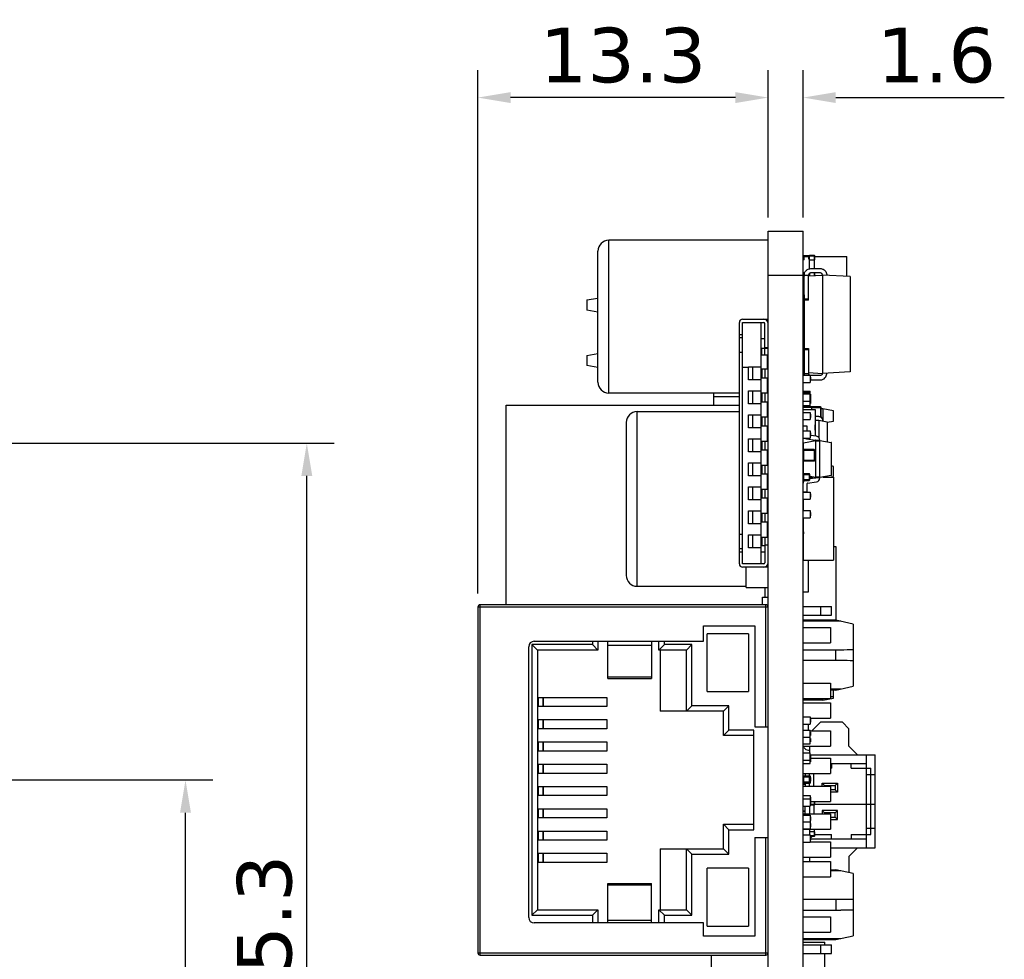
# Model space of a CAD drawing. Header units: millimetres. Extents: x 344 to 479, y 172 to 285.
# Tile 22 of 22: x 434 to 479, y 239 to 282. Entities that reach past the tile are written whole.
import ezdxf

# ---------------------------------------------------------------- set-up
doc = ezdxf.new("R2010")
doc.units = ezdxf.units.MM
doc.header["$LTSCALE"] = 30.734
doc.header["$PDMODE"] = 3
doc.header["$PDSIZE"] = 0.3125
doc.layers.get('0').update_dxf_attribs({"linetype": 'CONTINUOUS'})
doc.layers.get('Defpoints').update_dxf_attribs({"linetype": 'CONTINUOUS'})
doc.layers.add('dim', color=6, linetype='CONTINUOUS', lineweight=9)
doc.styles.add('Verdana', font='verdana.ttf', dxfattribs={"height": 2.5})
doc.dimstyles.new('aaaaaaaa 3.0', dxfattribs={"dimtxt": 2.5, "dimasz": 1.5, "dimexe": 1.25, "dimexo": 0.625, "dimtad": 1, "dimdec": 1, "dimzin": 9, "dimdsep": 46, "dimtxsty": 'Verdana', "dimcen": 0, "dimazin": 0, "dimtfac": 1, "dimtofl": 0, "dimtmove": 0, "dimatfit": 3, "dimfxl": 1, "dimlwd": 25, "dimlwe": 25, "dimarcsym": 0})

# ---------------------------------------------------------------- blocks, each defined once
blk = doc.blocks.new('*D37')
at = {"layer": 'Defpoints', "color": 0}
for p in [(454.875, 278.427), (468.175, 272.307), (454.875, 255.097)]:
    blk.add_point(p, dxfattribs=at)
at = {"layer": 'dim', "color": 0, "lineweight": 25}
for p, q in [((454.875, 255.722), (454.875, 279.677)), ((468.175, 272.932), (468.175, 279.677)), ((466.675, 278.427), (456.375, 278.427))]:
    blk.add_line(p, q, dxfattribs=at)
at = {"layer": 'dim', "color": 0}
for points in [[(456.375, 278.677), (456.375, 278.177), (454.875, 278.427)], [(466.675, 278.177), (466.675, 278.677), (468.175, 278.427)]]:
    blk.add_solid(points, dxfattribs=at)
at = {"layer": 'dim', "color": 0, "insert": (461.525, 280.354), "char_height": 2.5, "attachment_point": 5, "style": 'Verdana'}
blk.add_mtext('13.3', dxfattribs=at)
blk = doc.blocks.new('*D41')
at = {"layer": 'Defpoints', "color": 0}
for p in [(428.794, 247.177), (441.481, 247.177), (424.904, 217.288)]:
    blk.add_point(p, dxfattribs=at)
at = {"layer": 'dim', "color": 0, "lineweight": 25}
for p, q in [((429.419, 247.177), (442.731, 247.177)), ((441.481, 218.788), (441.481, 245.677)), ((425.529, 217.288), (442.731, 217.288))]:
    blk.add_line(p, q, dxfattribs=at)
at = {"layer": 'dim', "color": 0}
for points in [[(441.731, 245.677), (441.231, 245.677), (441.481, 247.177)], [(441.231, 218.788), (441.731, 218.788), (441.481, 217.288)]]:
    blk.add_solid(points, dxfattribs=at)
at = {"layer": 'dim', "color": 0, "insert": (439.555, 232.232), "char_height": 2.5, "attachment_point": 5, "rotation": 90, "style": 'Verdana'}
blk.add_mtext('29.9', dxfattribs=at)
blk = doc.blocks.new('*D42')
at = {"layer": 'Defpoints', "color": 0}
for p in [(420.125, 262.599), (447.038, 262.599), (424.904, 217.288)]:
    blk.add_point(p, dxfattribs=at)
at = {"layer": 'dim', "color": 0, "lineweight": 25}
for p, q in [((420.75, 262.599), (448.288, 262.599)), ((447.038, 218.788), (447.038, 261.099)), ((425.529, 217.288), (448.288, 217.288))]:
    blk.add_line(p, q, dxfattribs=at)
at = {"layer": 'dim', "color": 0}
for points in [[(447.288, 261.099), (446.788, 261.099), (447.038, 262.599)], [(446.788, 218.788), (447.288, 218.788), (447.038, 217.288)]]:
    blk.add_solid(points, dxfattribs=at)
at = {"layer": 'dim', "color": 0, "insert": (445.111, 239.943), "char_height": 2.5, "attachment_point": 5, "rotation": 90, "style": 'Verdana'}
blk.add_mtext('45.3', dxfattribs=at)
blk = doc.blocks.new('*D49')
at = {"layer": 'Defpoints', "color": 0}
for p in [(469.775, 278.427), (468.175, 272.307), (469.775, 272.307)]:
    blk.add_point(p, dxfattribs=at)
at = {"layer": 'dim', "color": 0, "lineweight": 25}
for p, q in [((468.175, 272.932), (468.175, 279.677)), ((469.775, 272.932), (469.775, 279.677)), ((466.675, 278.427), (465.175, 278.427)), ((471.275, 278.427), (478.995, 278.427))]:
    blk.add_line(p, q, dxfattribs=at)
at = {"layer": 'dim', "color": 0}
for points in [[(466.675, 278.177), (466.675, 278.677), (468.175, 278.427)], [(471.275, 278.677), (471.275, 278.177), (469.775, 278.427)]]:
    blk.add_solid(points, dxfattribs=at)
at = {"layer": 'dim', "color": 0, "insert": (475.885, 280.351), "char_height": 2.5, "attachment_point": 5, "style": 'Verdana'}
blk.add_mtext('1.6', dxfattribs=at)

msp = doc.modelspace()

# ---------------------------------------------------------------- linework, layer by layer
at = {"linetype": 'Continuous'}
for p, q in [((468.175, 217.288), (468.175, 272.307)), ((468.175, 272.307), (469.775, 272.307)), ((469.775, 217.288), (469.775, 272.307)), ((460.875, 264.892), (460.875, 271.892)), ((468.175, 271.892), (460.875, 271.892)), ((460.375, 265.392), (460.375, 271.392)), ((469.775, 271.195), (470.075, 271.195)), ((469.825, 270.995), (469.825, 271.145)), ((469.825, 271.145), (470.075, 271.145)), ((470.025, 271.145), (470.025, 271.045)), ((470.075, 270.589), (470.075, 271.195)), ((470.29, 271.195), (470.075, 271.195)), ((470.075, 271.175), (470.31, 271.175)), ((470.29, 271.195), (470.29, 270.995)), ((470.31, 270.995), (470.31, 271.175)), ((470.31, 271.145), (471.775, 271.145)), ((471.775, 270.239), (471.775, 271.145)), ((469.825, 270.995), (469.775, 270.995)), ((470.025, 271.045), (470.075, 271.045)), ((470.075, 270.995), (470.31, 270.995)), ((470.076, 270.875), (470.075, 270.875)), ((470.076, 270.835), (470.075, 270.835)), ((470.076, 270.794), (470.075, 270.794)), ((470.076, 270.784), (470.075, 270.784)), ((470.076, 270.732), (470.075, 270.732)), ((470.076, 270.718), (470.075, 270.718)), ((470.076, 270.7), (470.075, 270.7)), ((470.076, 270.689), (470.075, 270.689)), ((470.076, 270.794), (470.076, 270.875)), ((470.076, 270.7), (470.076, 270.784)), ((470.076, 270.608), (470.076, 270.689)), ((470.28, 270.995), (470.28, 270.595)), ((470.3, 270.595), (470.3, 270.995)), ((468.175, 270.297), (469.775, 270.297)), ((469.825, 270.395), (469.775, 270.395)), ((469.825, 270.395), (469.825, 270.245)), ((469.826, 269.203), (469.826, 270.297)), ((469.826, 270.297), (470.026, 270.297)), ((470.026, 269.153), (470.026, 270.297)), ((470.026, 270.264), (470.666, 270.297)), ((470.04, 270.345), (470.075, 270.345)), ((470.076, 270.648), (470.075, 270.648)), ((470.076, 270.608), (470.075, 270.608)), ((470.075, 270.597), (470.076, 270.597)), ((470.075, 270.379), (470.075, 270.266)), ((470.076, 270.59), (470.076, 270.597)), ((470.31, 270.395), (470.116, 270.395)), ((470.28, 270.396), (470.28, 270.395)), ((470.29, 270.395), (470.29, 270.277)), ((470.31, 270.279), (470.31, 270.395)), ((470.666, 270.297), (470.666, 265.797)), ((471.926, 270.231), (470.666, 270.297)), ((471.926, 270.231), (471.926, 265.863)), ((469.775, 270.195), (469.826, 270.195)), ((469.789, 270.08), (469.775, 270.08)), ((469.775, 270.054), (469.8, 270.054)), ((469.8, 270.024), (469.775, 270.024)), ((469.775, 269.917), (469.8, 269.917)), ((469.79, 270.125), (469.79, 270.081)), ((469.8, 270.195), (469.8, 269.16)), ((469.8, 269.673), (469.775, 269.673)), ((469.79, 269.536), (469.775, 269.536)), ((469.79, 269.506), (469.775, 269.506)), ((469.789, 269.48), (469.775, 269.48)), ((469.79, 269.625), (469.79, 269.16)), ((469.79, 269.625), (469.8, 269.625)), ((469.82, 269.395), (469.82, 269.16)), ((469.82, 269.395), (469.826, 269.395)), ((459.875, 269.159), (460.375, 269.247)), ((459.875, 269.159), (459.875, 268.695)), ((469.775, 269.28), (469.79, 269.28)), ((469.79, 269.247), (469.775, 269.247)), ((469.775, 269.16), (469.935, 269.16)), ((469.775, 269.02), (469.826, 269.02)), ((469.775, 269.02), (469.826, 269.02)), ((469.825, 268.82), (469.825, 268.97)), ((469.826, 269.203), (470.026, 269.203)), ((469.826, 269.153), (469.826, 266.941)), ((470.026, 269.153), (469.826, 269.153)), ((469.935, 269.16), (469.935, 269.153)), ((460.375, 268.607), (459.875, 268.695)), ((469.825, 268.82), (469.775, 268.82)), ((466.855, 257.074), (466.855, 268.123)), ((467.005, 268.273), (468.175, 268.273)), ((467.005, 257.074), (467.005, 268.123)), ((467.005, 268.123), (467.975, 268.123)), ((467.835, 268.123), (467.835, 257.074)), ((468.025, 266.974), (468.025, 268.074)), ((468.167, 268.123), (468.175, 268.123)), ((469.825, 268.22), (469.775, 268.22)), ((469.775, 268.02), (469.826, 268.02)), ((469.825, 268.22), (469.825, 268.07)), ((467.005, 267.569), (466.855, 267.569)), ((469.775, 267.93), (469.826, 267.93)), ((469.79, 267.901), (469.775, 267.901)), ((469.79, 267.871), (469.775, 267.871)), ((469.79, 267.607), (469.775, 267.607)), ((469.775, 267.597), (469.79, 267.597)), ((469.79, 267.93), (469.79, 267.055)), ((469.8, 267.93), (469.8, 267.052)), ((469.82, 267.93), (469.82, 267.695)), ((469.82, 267.695), (469.826, 267.695)), ((466.855, 267.433), (467.005, 267.433)), ((468.025, 267.374), (467.835, 267.374)), ((469.8, 267.215), (469.79, 267.215)), ((459.875, 266.619), (460.375, 266.707)), ((459.875, 266.619), (459.875, 266.155)), ((466.855, 266.774), (467.005, 266.774)), ((467.885, 266.649), (467.885, 266.949)), ((467.885, 266.949), (468.175, 266.949)), ((467.885, 266.649), (468.175, 266.649)), ((468.025, 266.974), (468.175, 266.974)), ((468.025, 266.649), (468.025, 266.949)), ((468.125, 266.974), (468.125, 266.949)), ((468.125, 266.649), (468.125, 265.999)), ((469.79, 266.707), (469.775, 266.707)), ((469.8, 267.055), (469.79, 267.055)), ((469.79, 267.035), (469.79, 266.555)), ((469.79, 267.035), (469.826, 267.035)), ((469.81, 266.535), (469.81, 267.055)), ((469.826, 267.055), (469.81, 267.055)), ((469.826, 266.941), (470.026, 266.941)), ((469.826, 266.891), (469.826, 265.797)), ((469.826, 266.891), (470.026, 266.891)), ((470.026, 266.941), (470.026, 265.797)), ((460.375, 266.067), (459.875, 266.155)), ((468.125, 266.199), (468.175, 266.199)), ((469.826, 266.555), (469.79, 266.555)), ((469.81, 266.535), (469.826, 266.535)), ((467.005, 266.074), (467.27, 266.074)), ((467.27, 265.499), (467.27, 266.099)), ((467.27, 266.099), (467.835, 266.099)), ((467.471, 265.499), (467.471, 266.099)), ((467.885, 265.999), (467.885, 265.599)), ((467.885, 265.999), (468.175, 265.999)), ((468.025, 265.999), (468.025, 265.599)), ((469.826, 266.067), (469.775, 266.067)), ((469.775, 265.71), (470.1, 265.71)), ((469.826, 265.797), (470.026, 265.797)), ((470.026, 265.831), (470.666, 265.797)), ((470.085, 265.71), (470.078, 265.713)), ((470.1, 265.71), (470.1, 265.38)), ((471.926, 265.863), (470.666, 265.797)), ((467.835, 265.499), (467.27, 265.499)), ((467.885, 265.599), (468.175, 265.599)), ((468.125, 265.599), (468.125, 264.899)), ((469.775, 265.38), (470.1, 265.38)), ((470.1, 265.629), (470.11, 265.629)), ((470.1, 265.55), (470.11, 265.55)), ((470.1, 265.471), (470.11, 265.471)), ((470.11, 265.629), (470.11, 265.471)), ((466.855, 264.892), (460.875, 264.892)), ((465.675, 264.892), (465.675, 264.347)), ((467.27, 264.399), (467.27, 264.999)), ((467.27, 264.999), (467.835, 264.999)), ((467.471, 264.399), (467.471, 264.999)), ((467.885, 264.899), (467.885, 264.499)), ((467.885, 264.899), (468.175, 264.899)), ((468.025, 264.899), (468.025, 264.499)), ((468.125, 264.999), (468.175, 264.999)), ((469.775, 264.987), (470.1, 264.987)), ((469.775, 264.891), (470.08, 264.891)), ((469.775, 264.86), (470.1, 264.86)), ((469.8, 264.962), (469.8, 264.951)), ((469.8, 264.962), (470.075, 264.962)), ((469.805, 264.86), (469.805, 264.952)), ((470.049, 264.952), (469.805, 264.952)), ((469.805, 264.921), (470.08, 264.921)), ((470.049, 264.952), (470.049, 264.86)), ((470.075, 264.938), (470.075, 264.962)), ((470.1, 264.937), (470.075, 264.937)), ((470.08, 264.86), (470.08, 264.921)), ((470.08, 264.887), (470.1, 264.887)), ((470.1, 264.307), (470.1, 264.987)), ((470.1, 264.851), (470.11, 264.851)), ((470.1, 264.801), (470.11, 264.801)), ((470.11, 264.851), (470.11, 264.621)), ((466.855, 264.717), (465.675, 264.717)), ((467.835, 264.399), (467.27, 264.399)), ((467.885, 264.499), (468.175, 264.499)), ((468.125, 264.499), (468.125, 263.799)), ((469.775, 264.53), (470.1, 264.53)), ((470.1, 264.779), (470.11, 264.779)), ((470.1, 264.7), (470.11, 264.7)), ((470.1, 264.621), (470.11, 264.621)), ((470.1, 264.62), (470.11, 264.62)), ((470.1, 264.581), (470.11, 264.581)), ((470.1, 264.502), (470.11, 264.502)), ((470.1, 264.424), (470.11, 264.424)), ((470.1, 264.417), (470.11, 264.417)), ((470.1, 264.413), (470.11, 264.413)), ((470.11, 264.62), (470.11, 264.413)), ((456.175, 255.197), (456.175, 264.347)), ((456.175, 264.347), (466.855, 264.347)), ((462.175, 256.047), (462.175, 264.047)), ((462.175, 264.047), (466.855, 264.047)), ((467.27, 263.299), (467.27, 263.899)), ((467.27, 263.899), (467.835, 263.899)), ((467.471, 263.299), (467.471, 263.899)), ((468.125, 264.047), (468.174, 264.047)), ((469.775, 264.332), (470.1, 264.332)), ((469.775, 264.307), (470.1, 264.307)), ((469.775, 264.247), (470.175, 264.247)), ((469.775, 264.147), (470.325, 264.147)), ((469.775, 264.01), (470.1, 264.01)), ((469.82, 264.247), (469.82, 264.257)), ((470.58, 264.257), (469.82, 264.257)), ((470.58, 264.257), (469.82, 264.257)), ((470.1, 264.01), (470.1, 263.68)), ((470.1, 263.929), (470.11, 263.929)), ((470.11, 263.929), (470.11, 263.771)), ((470.175, 264.147), (470.175, 264.247)), ((470.175, 264.227), (470.61, 264.227)), ((470.325, 264.147), (470.325, 262.927)), ((470.58, 264.257), (470.58, 263.803)), ((470.61, 263.784), (470.61, 264.227)), ((470.675, 264.167), (470.61, 264.167)), ((470.675, 264.167), (470.675, 263.616)), ((471.175, 264.079), (470.675, 264.167)), ((471.175, 263.615), (471.175, 264.079)), ((461.675, 263.547), (461.675, 256.547)), ((467.885, 263.799), (467.885, 263.399)), ((467.885, 263.799), (468.175, 263.799)), ((468.025, 263.799), (468.025, 263.399)), ((469.775, 263.68), (470.1, 263.68)), ((470.1, 263.85), (470.11, 263.85)), ((470.1, 263.771), (470.11, 263.771)), ((470.503, 263.824), (470.325, 263.827)), ((470.503, 263.819), (470.325, 263.822)), ((470.325, 263.657), (470.5, 263.654)), ((470.325, 263.652), (470.5, 263.649)), ((470.325, 263.632), (470.5, 263.647)), ((470.5, 263.654), (470.5, 262.852)), ((470.5, 263.647), (470.875, 263.581)), ((470.503, 263.824), (470.503, 263.819)), ((470.67, 263.649), (470.67, 263.617)), ((470.67, 263.649), (470.675, 263.649)), ((470.875, 263.581), (470.875, 262.663)), ((470.878, 263.563), (471.175, 263.615)), ((467.835, 263.299), (467.27, 263.299)), ((467.885, 263.399), (468.175, 263.399)), ((468.125, 263.399), (468.125, 262.699)), ((469.955, 263.372), (469.775, 263.372)), ((469.775, 263.16), (470.1, 263.16)), ((469.955, 263.16), (469.955, 263.372)), ((470.1, 263.16), (470.1, 262.83)), ((470.1, 263.079), (470.11, 263.079)), ((470.1, 263), (470.11, 263)), ((470.11, 263.079), (470.11, 262.921)), ((470.326, 263.447), (470.325, 263.447)), ((470.326, 263.426), (470.325, 263.426)), ((470.326, 263.365), (470.325, 263.365)), ((470.326, 263.287), (470.325, 263.287)), ((470.326, 263.262), (470.325, 263.262)), ((470.326, 263.197), (470.325, 263.197)), ((470.326, 263.197), (470.326, 263.447)), ((467.27, 262.199), (467.27, 262.799)), ((467.27, 262.799), (467.835, 262.799)), ((467.471, 262.199), (467.471, 262.799)), ((467.885, 262.699), (467.885, 262.299)), ((467.885, 262.699), (468.175, 262.699)), ((468.025, 262.699), (468.025, 262.299)), ((469.775, 262.83), (470.1, 262.83)), ((469.791, 262.622), (470.36, 262.722)), ((470.36, 262.703), (469.791, 262.602)), ((469.791, 262.291), (469.791, 262.602)), ((469.93, 262.801), (470.343, 262.743)), ((470.1, 262.921), (470.11, 262.921)), ((470.385, 262.918), (470.11, 262.957)), ((470.325, 262.745), (470.325, 262.716)), ((470.54, 262.722), (470.36, 262.722)), ((470.36, 261.042), (470.36, 262.703)), ((470.36, 262.702), (470.54, 262.702)), ((470.54, 262.722), (470.54, 262.74)), ((470.54, 262.722), (471.058, 262.631)), ((471.058, 262.611), (470.54, 262.703)), ((470.54, 261.042), (470.54, 262.702)), ((471.058, 262.611), (471.058, 261.133)), ((471.058, 262.611), (471.075, 262.611)), ((471.075, 261.133), (471.075, 262.611)), ((467.835, 262.199), (467.27, 262.199)), ((467.885, 262.299), (468.175, 262.299)), ((468.125, 262.299), (468.125, 261.599)), ((469.79, 262.285), (469.79, 261.805)), ((469.79, 262.285), (470.31, 262.285)), ((469.81, 261.785), (469.81, 262.305)), ((470.29, 262.305), (469.81, 262.305)), ((470.29, 262.305), (470.29, 261.785)), ((470.31, 261.805), (470.31, 262.285)), ((467.27, 261.099), (467.27, 261.699)), ((467.27, 261.699), (467.835, 261.699)), ((467.471, 261.099), (467.471, 261.699)), ((470.31, 261.805), (469.79, 261.805)), ((469.791, 261.194), (469.791, 261.799)), ((469.81, 261.785), (470.29, 261.785)), ((467.885, 261.599), (467.885, 261.199)), ((467.885, 261.599), (468.175, 261.599)), ((467.885, 261.199), (468.175, 261.199)), ((468.025, 261.599), (468.025, 261.199)), ((468.125, 261.199), (468.125, 260.499)), ((469.805, 260.893), (469.805, 261.197)), ((470.049, 261.197), (469.805, 261.197)), ((470.049, 261.197), (470.049, 260.893)), ((471.175, 261.539), (471.079, 261.556)), ((471.175, 261.075), (471.175, 261.539)), ((467.835, 261.099), (467.27, 261.099)), ((469.775, 261.167), (470.08, 261.167)), ((470.08, 260.923), (469.775, 260.923)), ((469.795, 260.847), (469.795, 260.895)), ((469.805, 260.893), (470.049, 260.893)), ((469.955, 260.372), (469.955, 260.748)), ((469.972, 260.768), (470.385, 260.826)), ((470.08, 260.923), (470.08, 261.167)), ((470.08, 261.102), (470.082, 261.102)), ((470.08, 261.057), (470.082, 261.057)), ((470.082, 261.039), (470.08, 261.039)), ((470.343, 261.002), (470.08, 260.965)), ((470.082, 260.995), (470.08, 260.995)), ((470.082, 261.102), (470.082, 260.995)), ((470.082, 261.091), (470.36, 261.042)), ((470.36, 261.022), (470.082, 261.071)), ((470.082, 261.047), (470.219, 261.047)), ((470.54, 261.042), (470.36, 261.042)), ((470.36, 261.022), (470.54, 261.022)), ((470.54, 261.042), (471.058, 261.133)), ((471.058, 261.114), (470.54, 261.022)), ((470.54, 261.005), (470.54, 261.022)), ((470.681, 261.047), (471.175, 261.047)), ((471.015, 261.047), (471.175, 261.075)), ((471.075, 261.133), (471.058, 261.133)), ((471.175, 261.047), (471.175, 257.247)), ((467.27, 259.999), (467.27, 260.599)), ((467.27, 260.599), (467.835, 260.599)), ((467.471, 259.999), (467.471, 260.599)), ((467.885, 260.499), (467.885, 260.099)), ((467.885, 260.499), (468.175, 260.499)), ((468.025, 260.499), (468.025, 260.099)), ((469.775, 260.372), (469.955, 260.372)), ((469.775, 260.36), (470.1, 260.36)), ((469.795, 260.36), (469.795, 260.372)), ((470.1, 260.36), (470.1, 260.03)), ((467.835, 259.999), (467.27, 259.999)), ((467.885, 260.099), (468.175, 260.099)), ((468.125, 260.099), (468.125, 259.399)), ((469.775, 260.03), (470.1, 260.03)), ((469.795, 260.023), (469.775, 260.023)), ((469.779, 260.008), (469.775, 260.008)), ((469.775, 259.997), (469.795, 259.997)), ((469.795, 259.51), (469.795, 260.03)), ((470.1, 260.279), (470.11, 260.279)), ((470.1, 260.2), (470.11, 260.2)), ((470.1, 260.121), (470.11, 260.121)), ((470.11, 260.279), (470.11, 260.121)), ((467.27, 258.899), (467.27, 259.499)), ((467.27, 259.499), (467.835, 259.499)), ((467.471, 258.899), (467.471, 259.499)), ((467.885, 259.399), (467.885, 258.999)), ((467.885, 259.399), (468.175, 259.399)), ((468.025, 259.399), (468.025, 258.999)), ((469.775, 259.51), (470.1, 259.51)), ((470.1, 259.51), (470.1, 259.18)), ((470.1, 259.429), (470.11, 259.429)), ((470.11, 259.429), (470.11, 259.271)), ((467.885, 258.999), (468.175, 258.999)), ((468.125, 258.999), (468.125, 258.299)), ((469.775, 259.18), (470.1, 259.18)), ((469.795, 257.247), (469.795, 259.18)), ((470.1, 259.35), (470.11, 259.35)), ((470.1, 259.271), (470.11, 259.271)), ((467.835, 258.899), (467.27, 258.899)), ((469.795, 258.551), (469.78, 258.551)), ((469.78, 258.546), (469.795, 258.546)), ((469.79, 258.546), (469.79, 258.467)), ((467.005, 258.423), (466.855, 258.423)), ((467.27, 257.799), (467.27, 258.399)), ((467.27, 258.399), (467.835, 258.399)), ((467.471, 257.799), (467.471, 258.399)), ((467.885, 258.299), (467.885, 257.899)), ((467.885, 258.299), (468.175, 258.299)), ((468.025, 258.299), (468.025, 257.124)), ((469.795, 258.447), (469.775, 258.447)), ((469.795, 258.467), (469.79, 258.467)), ((467.005, 257.764), (466.855, 257.764)), ((466.855, 257.628), (467.005, 257.628)), ((467.835, 257.799), (467.27, 257.799)), ((467.835, 257.624), (468.025, 257.624)), ((468.025, 257.899), (467.885, 257.899)), ((468.175, 257.924), (468.025, 257.924)), ((469.775, 257.863), (469.795, 257.863)), ((469.775, 257.626), (469.795, 257.626)), ((471.175, 257.863), (471.275, 257.863)), ((471.275, 257.863), (471.275, 254.492)), ((469.795, 257.247), (471.175, 257.247)), ((470.029, 255.797), (470.029, 257.247)), ((467.975, 257.074), (467.005, 257.074)), ((468.175, 256.924), (467.005, 256.924)), ((467.175, 255.997), (467.175, 256.924)), ((468.167, 257.074), (468.175, 257.074)), ((462.175, 256.047), (467.175, 256.047)), ((467.175, 255.997), (468.174, 255.997)), ((468.025, 255.997), (468.025, 255.547)), ((469.775, 255.797), (470.029, 255.797)), ((467.921, 255.197), (467.921, 255.547)), ((467.921, 255.547), (468.175, 255.547)), ((454.875, 255.097), (454.875, 239.257)), ((454.875, 255.097), (468.175, 255.097)), ((454.975, 239.157), (454.975, 255.197)), ((468.075, 255.197), (454.975, 255.197)), ((468.075, 249.607), (468.075, 255.197)), ((469.775, 255.122), (471.075, 255.122)), ((470.575, 255.122), (470.575, 254.722)), ((471.075, 254.722), (471.075, 255.122)), ((469.775, 254.722), (471.075, 254.722)), ((471.275, 254.492), (469.775, 254.492)), ((471.503, 254.442), (469.775, 254.442)), ((472.075, 254.317), (471.275, 254.492)), ((465.215, 253.527), (465.215, 254.227)), ((465.215, 254.227), (467.565, 254.227)), ((467.565, 254.227), (467.565, 249.607)), ((469.775, 254.152), (471.025, 254.152)), ((471.025, 254.152), (471.025, 253.452)), ((472.075, 254.317), (472.075, 251.467)), ((457.455, 253.527), (465.215, 253.527)), ((460.12, 253.527), (460.12, 253.377)), ((460.37, 253.527), (460.37, 253.127)), ((460.835, 251.827), (460.835, 253.527)), ((462.835, 253.527), (462.835, 251.827)), ((463.17, 253.127), (463.17, 253.527)), ((463.42, 253.377), (463.42, 253.527)), ((465.375, 251.224), (465.375, 253.87)), ((467.275, 253.87), (465.375, 253.87)), ((467.275, 253.87), (467.275, 251.224)), ((457.205, 240.877), (457.205, 253.277)), ((457.355, 253.377), (457.355, 240.977)), ((457.605, 253.127), (457.355, 253.377)), ((460.12, 253.377), (457.355, 253.377)), ((457.605, 253.127), (457.605, 241.227)), ((460.37, 253.127), (457.605, 253.127)), ((460.37, 253.127), (460.12, 253.377)), ((460.835, 253.356), (462.835, 253.356)), ((463.42, 253.377), (463.17, 253.127)), ((464.435, 253.127), (463.17, 253.127)), ((463.235, 253.127), (463.235, 250.327)), ((464.685, 253.377), (463.42, 253.377)), ((464.435, 253.127), (464.685, 253.377)), ((464.435, 250.327), (464.435, 253.127)), ((464.685, 250.577), (464.685, 253.377)), ((469.775, 253.452), (471.025, 253.452)), ((469.775, 253.142), (471.503, 253.142)), ((471.275, 252.642), (471.275, 253.142)), ((471.503, 252.642), (469.775, 252.642)), ((462.835, 251.878), (460.835, 251.878)), ((460.835, 251.827), (462.835, 251.827)), ((469.775, 251.612), (471.025, 251.612)), ((471.025, 251.612), (471.025, 250.912)), ((471.025, 251.342), (471.503, 251.342)), ((471.275, 251.292), (471.025, 251.292)), ((471.175, 250.915), (471.175, 251.292)), ((471.275, 251.292), (472.075, 251.467)), ((457.605, 250.957), (460.779, 250.957)), ((457.648, 250.537), (457.648, 250.957)), ((457.858, 250.957), (457.858, 250.537)), ((457.882, 250.537), (457.882, 250.957)), ((460.779, 250.957), (460.779, 250.537)), ((465.375, 251.224), (467.275, 251.224)), ((469.775, 250.912), (471.025, 250.912)), ((470.675, 250.827), (469.775, 250.827)), ((470.675, 250.827), (471.175, 250.915)), ((470.675, 250.912), (470.675, 250.827)), ((471.025, 250.997), (471.175, 250.997)), ((460.779, 250.537), (457.605, 250.537)), ((464.435, 250.327), (464.685, 250.577)), ((466.375, 250.577), (464.685, 250.577)), ((466.125, 250.327), (466.375, 250.577)), ((466.375, 249.457), (466.375, 250.577)), ((469.775, 250.707), (471.025, 250.707)), ((471.025, 250.707), (471.025, 250.007)), ((457.605, 249.937), (460.779, 249.937)), ((457.648, 249.517), (457.648, 249.937)), ((457.858, 249.937), (457.858, 249.517)), ((457.882, 249.517), (457.882, 249.937)), ((460.779, 249.937), (460.779, 249.517)), ((466.125, 250.327), (463.235, 250.327)), ((466.125, 249.207), (466.125, 250.327)), ((469.775, 250.062), (470.1, 250.062)), ((470.1, 250.062), (470.1, 249.732)), ((470.1, 250.007), (471.025, 250.007)), ((470.1, 249.981), (470.11, 249.981)), ((470.11, 249.981), (470.11, 249.824)), ((460.779, 249.517), (457.605, 249.517)), ((467.565, 249.607), (468.175, 249.607)), ((469.775, 249.732), (470.1, 249.732)), ((470.025, 249.462), (470.025, 249.732)), ((470.025, 249.462), (470.025, 249.732)), ((470.1, 249.902), (470.11, 249.902)), ((470.1, 249.824), (470.11, 249.824)), ((470.575, 249.822), (470.18, 249.427)), ((470.575, 249.822), (470.18, 249.427)), ((471.575, 249.822), (470.575, 249.822)), ((471.575, 249.822), (470.575, 249.822)), ((471.875, 249.522), (471.575, 249.822)), ((471.875, 249.522), (471.575, 249.822)), ((471.875, 248.722), (471.875, 249.522)), ((471.875, 248.722), (471.875, 249.522)), ((466.125, 249.207), (466.375, 249.457)), ((467.525, 249.207), (466.125, 249.207)), ((467.525, 249.457), (466.375, 249.457)), ((467.525, 244.897), (467.525, 249.457)), ((469.775, 249.462), (470.1, 249.462)), ((469.775, 249.132), (470.1, 249.132)), ((470.1, 248.832), (470.1, 249.462)), ((470.1, 249.427), (471.025, 249.427)), ((470.1, 249.371), (470.11, 249.371)), ((470.1, 249.367), (470.11, 249.367)), ((470.1, 249.217), (470.11, 249.217)), ((470.1, 249.213), (470.11, 249.213)), ((470.1, 249.081), (470.11, 249.081)), ((470.11, 249.371), (470.11, 249.213)), ((470.11, 249.081), (470.11, 248.924)), ((471.025, 249.427), (471.025, 248.727)), ((457.605, 248.917), (460.779, 248.917)), ((457.648, 248.497), (457.648, 248.917)), ((457.858, 248.917), (457.858, 248.497)), ((457.882, 248.497), (457.882, 248.917)), ((460.779, 248.917), (460.779, 248.497)), ((469.775, 248.832), (470.1, 248.832)), ((469.775, 248.727), (471.025, 248.727)), ((470.075, 248.727), (470.075, 248.412)), ((470.075, 248.727), (470.075, 248.412)), ((470.1, 249.002), (470.11, 249.002)), ((470.1, 248.924), (470.11, 248.924)), ((472.275, 248.322), (471.875, 248.722)), ((472.275, 248.322), (471.875, 248.722)), ((460.779, 248.497), (457.605, 248.497)), ((469.775, 248.412), (470.1, 248.412)), ((470.025, 248.542), (470.075, 248.542)), ((470.025, 248.542), (470.075, 248.542)), ((470.1, 247.932), (470.1, 248.412)), ((470.1, 248.331), (470.11, 248.331)), ((470.1, 248.252), (470.11, 248.252)), ((470.1, 248.174), (470.11, 248.174)), ((470.1, 248.171), (470.11, 248.171)), ((470.1, 248.167), (470.11, 248.167)), ((470.11, 248.331), (470.11, 248.013)), ((470.11, 248.322), (473.075, 248.322)), ((470.11, 248.322), (473.075, 248.322)), ((470.11, 248.167), (471.025, 248.167)), ((471.025, 248.167), (471.025, 247.467)), ((472.675, 244.072), (472.675, 248.322)), ((472.675, 246.047), (472.675, 248.322)), ((473.075, 244.072), (473.075, 248.322)), ((473.075, 246.047), (473.075, 248.322)), ((457.605, 247.897), (460.779, 247.897)), ((457.648, 247.477), (457.648, 247.897)), ((457.858, 247.897), (457.858, 247.477)), ((457.882, 247.477), (457.882, 247.897)), ((460.779, 247.897), (460.779, 247.477)), ((469.775, 248.082), (470.1, 248.082)), ((469.775, 247.932), (470.1, 247.932)), ((469.775, 247.932), (470.1, 247.932)), ((470.1, 248.017), (470.11, 248.017)), ((470.1, 248.013), (470.11, 248.013)), ((471.025, 247.922), (472.675, 247.922)), ((471.025, 247.922), (472.675, 247.922)), ((471.025, 247.722), (471.075, 247.722)), ((471.025, 247.722), (471.075, 247.722)), ((471.075, 247.922), (471.075, 247.722)), ((471.075, 247.922), (471.075, 247.722)), ((471.975, 247.722), (471.975, 247.922)), ((471.975, 247.722), (471.975, 247.922)), ((471.975, 247.722), (472.875, 247.722)), ((471.975, 247.722), (472.875, 247.722)), ((472.875, 244.672), (472.875, 247.722)), ((472.875, 246.047), (472.875, 247.722)), ((460.779, 247.477), (457.605, 247.477)), ((469.775, 247.467), (471.025, 247.467)), ((469.775, 247.362), (470.1, 247.362)), ((469.775, 247.319), (470.08, 247.319)), ((470.049, 247.35), (469.805, 247.35)), ((469.805, 247.045), (469.805, 247.35)), ((469.875, 247.467), (469.875, 247.362)), ((469.875, 247.467), (469.875, 247.362)), ((470.049, 247.35), (470.049, 247.045)), ((470.075, 247.362), (470.075, 247.467)), ((470.075, 247.362), (470.075, 247.467)), ((470.08, 247.075), (470.08, 247.319)), ((470.082, 247.247), (470.08, 247.247)), ((470.082, 247.246), (470.08, 247.246)), ((470.082, 247.237), (470.08, 247.237)), ((470.08, 247.229), (470.082, 247.229)), ((470.082, 247.247), (470.082, 247.14)), ((470.1, 247.362), (470.1, 247.032)), ((470.1, 247.281), (470.11, 247.281)), ((470.11, 247.281), (470.11, 247.124)), ((470.275, 246.887), (470.275, 247.467)), ((470.275, 246.887), (470.275, 247.467)), ((472.675, 247.422), (473.075, 247.422)), ((472.675, 247.422), (473.075, 247.422)), ((457.605, 246.877), (460.779, 246.877)), ((457.648, 246.457), (457.648, 246.877)), ((457.858, 246.877), (457.858, 246.457)), ((457.882, 246.457), (457.882, 246.877)), ((460.779, 246.877), (460.779, 246.457)), ((470.08, 247.075), (469.775, 247.075)), ((469.775, 247.032), (470.1, 247.032)), ((469.775, 246.982), (469.875, 246.982)), ((469.775, 246.982), (469.875, 246.982)), ((469.775, 246.887), (471.025, 246.887)), ((469.805, 247.045), (470.049, 247.045)), ((469.875, 247.032), (469.875, 246.887)), ((469.875, 247.032), (469.875, 246.887)), ((470.075, 246.887), (470.075, 247.032)), ((470.075, 246.887), (470.075, 247.032)), ((470.082, 247.14), (470.08, 247.14)), ((470.1, 247.202), (470.11, 247.202)), ((470.1, 247.124), (470.11, 247.124)), ((470.65, 247.022), (471.35, 247.022)), ((470.65, 247.022), (471.35, 247.022)), ((470.65, 246.887), (470.65, 247.022)), ((470.65, 246.887), (470.65, 247.022)), ((470.75, 246.922), (470.65, 247.022)), ((470.75, 246.922), (470.65, 247.022)), ((470.75, 246.922), (471.25, 246.922)), ((470.75, 246.922), (471.25, 246.922)), ((470.75, 246.887), (470.75, 246.922)), ((470.75, 246.887), (470.75, 246.922)), ((471.025, 246.887), (471.025, 246.187)), ((471.25, 246.922), (471.35, 247.022)), ((471.25, 246.922), (471.35, 247.022)), ((471.25, 246.922), (471.25, 246.722)), ((471.25, 246.922), (471.25, 246.722)), ((471.35, 247.022), (471.35, 246.622)), ((471.35, 247.022), (471.35, 246.622)), ((460.779, 246.457), (457.605, 246.457)), ((469.775, 246.462), (470.1, 246.462)), ((469.775, 246.312), (470.1, 246.312)), ((470.1, 246.462), (470.1, 245.982)), ((470.1, 246.381), (470.11, 246.381)), ((470.11, 246.381), (470.11, 246.074)), ((471.25, 246.722), (471.025, 246.722)), ((471.25, 246.722), (471.025, 246.722)), ((471.35, 246.622), (471.025, 246.622)), ((471.35, 246.622), (471.025, 246.622)), ((471.25, 246.722), (471.35, 246.622)), ((471.25, 246.722), (471.35, 246.622)), ((457.605, 245.857), (460.779, 245.857)), ((457.648, 245.437), (457.648, 245.857)), ((457.858, 245.857), (457.858, 245.437)), ((457.882, 245.437), (457.882, 245.857)), ((460.779, 245.857), (460.779, 245.437)), ((469.775, 245.982), (470.1, 245.982)), ((469.875, 245.627), (469.875, 245.982)), ((470.075, 245.982), (470.075, 245.627)), ((470.1, 246.302), (470.11, 246.302)), ((470.1, 246.231), (470.11, 246.231)), ((470.1, 246.152), (470.11, 246.152)), ((470.1, 246.074), (470.11, 246.074)), ((470.31, 246.057), (470.1, 246.057)), ((470.1, 246.037), (470.29, 246.037)), ((470.11, 246.187), (471.025, 246.187)), ((470.275, 246.037), (470.275, 245.627)), ((470.29, 246.187), (470.29, 246.037)), ((473.075, 246.047), (470.308, 246.047)), ((470.31, 246.057), (470.31, 246.187)), ((460.779, 245.437), (457.605, 245.437)), ((469.875, 245.747), (469.775, 245.747)), ((469.875, 245.732), (469.775, 245.732)), ((469.775, 245.627), (471.025, 245.627)), ((469.775, 245.562), (470.1, 245.562)), ((470.1, 245.562), (470.1, 244.932)), ((470.1, 245.481), (470.11, 245.481)), ((470.11, 245.481), (470.11, 245.324)), ((471.35, 245.772), (470.65, 245.772)), ((470.65, 245.772), (470.65, 245.627)), ((470.75, 245.672), (470.65, 245.772)), ((471.25, 245.672), (470.75, 245.672)), ((470.75, 245.672), (470.75, 245.627)), ((471.025, 245.627), (471.025, 244.927)), ((471.025, 245.472), (471.25, 245.472)), ((471.25, 245.672), (471.35, 245.772)), ((471.25, 245.472), (471.25, 245.672)), ((471.25, 245.472), (471.35, 245.372)), ((471.35, 245.372), (471.35, 245.772)), ((466.125, 245.147), (467.525, 245.147)), ((466.125, 244.027), (466.125, 245.147)), ((466.375, 244.897), (466.125, 245.147)), ((469.775, 245.262), (470.1, 245.262)), ((470.1, 245.402), (470.11, 245.402)), ((470.1, 245.324), (470.11, 245.324)), ((470.1, 245.181), (470.11, 245.181)), ((470.1, 245.102), (470.11, 245.102)), ((470.1, 245.024), (470.11, 245.024)), ((470.11, 245.181), (470.11, 245.024)), ((471.025, 245.372), (471.35, 245.372)), ((472.675, 244.972), (473.075, 244.972)), ((457.605, 244.837), (460.779, 244.837)), ((457.648, 244.417), (457.648, 244.837)), ((457.858, 244.837), (457.858, 244.417)), ((457.882, 244.417), (457.882, 244.837)), ((460.779, 244.837), (460.779, 244.417)), ((466.375, 244.897), (467.525, 244.897)), ((466.375, 243.777), (466.375, 244.897)), ((467.565, 244.547), (468.175, 244.547)), ((467.565, 244.547), (467.565, 240.027)), ((468.075, 239.157), (468.075, 244.547)), ((469.775, 244.932), (470.1, 244.932)), ((469.775, 244.927), (471.025, 244.927)), ((469.775, 244.662), (470.1, 244.662)), ((470.075, 244.927), (470.075, 244.662)), ((470.08, 244.853), (470.075, 244.853)), ((470.08, 244.823), (470.075, 244.823)), ((470.31, 244.797), (470.075, 244.797)), ((470.08, 244.823), (470.08, 244.927)), ((470.08, 244.916), (470.082, 244.916)), ((470.082, 244.927), (470.082, 244.916)), ((470.1, 244.662), (470.1, 244.332)), ((470.31, 244.617), (470.1, 244.617)), ((470.1, 244.597), (470.29, 244.597)), ((470.1, 244.581), (470.11, 244.581)), ((470.1, 244.502), (470.11, 244.502)), ((470.2, 244.597), (470.11, 244.507)), ((470.11, 244.581), (470.11, 244.424)), ((470.28, 244.927), (470.28, 244.797)), ((470.29, 244.797), (470.29, 244.597)), ((470.3, 244.797), (470.3, 244.927)), ((470.31, 244.617), (470.31, 244.797)), ((470.31, 244.672), (471.075, 244.672)), ((471.075, 244.472), (471.075, 244.672)), ((471.975, 244.672), (472.875, 244.672)), ((471.975, 244.672), (471.975, 244.472)), ((460.779, 244.417), (457.605, 244.417)), ((469.775, 244.332), (470.1, 244.332)), ((470.1, 244.424), (470.11, 244.424)), ((470.1, 244.347), (471.025, 244.347)), ((470.11, 244.472), (472.675, 244.472)), ((471.025, 244.347), (471.025, 243.647)), ((471.025, 244.072), (473.075, 244.072)), ((472.275, 244.072), (471.875, 243.672)), ((457.605, 243.817), (460.779, 243.817)), ((457.648, 243.397), (457.648, 243.817)), ((457.858, 243.817), (457.858, 243.397)), ((457.882, 243.397), (457.882, 243.817)), ((460.779, 243.817), (460.779, 243.397)), ((463.235, 244.027), (466.125, 244.027)), ((463.235, 244.027), (463.235, 241.227)), ((464.435, 241.227), (464.435, 244.027)), ((464.435, 244.027), (464.685, 243.777)), ((464.685, 243.777), (466.375, 243.777)), ((464.685, 240.977), (464.685, 243.777)), ((466.125, 244.027), (466.375, 243.777)), ((469.775, 243.647), (471.025, 243.647)), ((470.075, 243.647), (470.075, 243.442)), ((471.875, 243.672), (471.875, 242.931)), ((460.779, 243.397), (457.605, 243.397)), ((469.775, 243.442), (471.025, 243.442)), ((471.025, 243.442), (471.025, 242.742)), ((467.275, 243.13), (465.375, 243.13)), ((465.375, 240.484), (465.375, 243.13)), ((467.275, 243.13), (467.275, 240.484)), ((469.775, 242.742), (471.025, 242.742)), ((471.025, 243.062), (471.275, 243.062)), ((471.503, 243.012), (471.025, 243.012)), ((472.075, 242.887), (471.275, 243.062)), ((472.075, 242.887), (472.075, 240.037)), ((460.835, 240.627), (460.835, 242.427)), ((460.835, 242.427), (462.835, 242.427)), ((460.835, 242.371), (462.835, 242.371)), ((462.835, 240.627), (462.835, 242.427)), ((469.775, 241.712), (471.503, 241.712)), ((471.275, 241.712), (471.275, 241.212)), ((457.605, 241.227), (457.355, 240.977)), ((457.355, 240.977), (460.12, 240.977)), ((457.605, 241.227), (460.37, 241.227)), ((460.12, 240.977), (460.37, 241.227)), ((460.12, 240.977), (460.12, 240.627)), ((460.37, 241.227), (460.37, 240.627)), ((463.17, 241.227), (464.435, 241.227)), ((463.17, 241.227), (463.42, 240.977)), ((463.17, 240.627), (463.17, 241.227)), ((463.42, 240.977), (464.685, 240.977)), ((463.42, 240.627), (463.42, 240.977)), ((464.435, 241.227), (464.685, 240.977)), ((469.775, 241.212), (471.503, 241.212)), ((469.775, 240.902), (471.025, 240.902)), ((471.025, 240.902), (471.025, 240.202)), ((460.835, 240.627), (457.455, 240.627)), ((462.835, 240.736), (460.835, 240.736)), ((462.835, 240.636), (460.835, 240.636)), ((465.215, 240.627), (462.835, 240.627)), ((465.215, 240.027), (465.215, 240.627)), ((465.375, 240.484), (467.275, 240.484)), ((467.565, 240.027), (465.215, 240.027)), ((469.775, 240.202), (471.025, 240.202)), ((471.275, 239.862), (472.075, 240.037)), ((469.775, 239.912), (471.503, 239.912)), ((469.775, 239.862), (471.275, 239.862)), ((469.775, 239.747), (470.775, 239.747)), ((469.775, 239.632), (471.075, 239.632)), ((470.575, 239.632), (470.575, 239.232)), ((470.775, 239.632), (470.775, 239.747)), ((471.075, 239.232), (471.075, 239.632)), ((454.875, 239.257), (468.175, 239.257)), ((454.975, 239.157), (468.075, 239.157)), ((465.575, 237.397), (465.575, 239.157)), ((469.775, 239.232), (471.075, 239.232)), ((470.775, 237.146), (470.775, 239.232))]:
    msp.add_line(p, q, dxfattribs=at)
for centre, radius, start, end in [((460.875, 271.392), 0.5, 90, 180), ((470.29, 271.175), 0.02, 0, 90), ((470.29, 271.175), 0.02, 0, 90), ((469.958, 270.242), 0.205, 206.4814, 219.3373), ((469.958, 270.242), 0.195, 200.0056, 215.7174), ((469.805, 270.054), 0.0305, 100.3675, 180), ((469.805, 269.917), 0.0305, 100.3725, 180), ((469.805, 269.673), 0.0305, 180, 254.6217), ((469.805, 269.506), 0.0305, 180, 240.2079), ((469.82, 269.625), 0.03, 133.0367, 180), ((467.005, 268.123), 0.15, 90, 180), ((467.975, 268.074), 0.2, 0, 90), ((467.975, 268.074), 0.05, 0, 90), ((469.958, 267.748), 0.205, 145.0635, 153.5186), ((469.805, 267.871), 0.0305, 180, 219.1284), ((469.958, 267.748), 0.195, 149.5683, 159.9943), ((469.82, 267.215), 0.03, 180, 226.9633), ((469.81, 267.055), 0.02, 180, 210.2211), ((469.81, 267.035), 0.02, 90, 180), ((469.81, 266.555), 0.02, 180, 270), ((460.875, 265.392), 0.5, 180, 270), ((469.805, 264.921), 0.0305, 90, 180), ((470.049, 264.921), 0.0305, 0, 90), ((462.175, 263.547), 0.5, 90, 180), ((469.82, 264.227), 0.03, 90, 137.7816), ((469.82, 264.227), 0.03, 90, 137.3395), ((470.58, 264.227), 0.03, 0, 90), ((470.58, 264.227), 0.03, 0, 90), ((470.5, 263.649), 0.175, 0, 89.0122), ((469.955, 262.979), 0.18, 236.1418, 262), ((470.34, 262.723), 0.02, 358.8644, 82), ((470.36, 262.74), 0.18, 360, 82), ((471.055, 262.611), 0.02, 360, 80), ((469.81, 262.285), 0.02, 90, 180), ((470.29, 262.285), 0.02, 0, 90), ((469.81, 261.805), 0.02, 180, 270), ((470.29, 261.805), 0.02, 270, 0), ((469.805, 261.167), 0.0305, 90, 180), ((470.049, 261.167), 0.0305, 360, 90), ((469.805, 260.923), 0.0305, 180, 270), ((469.955, 260.766), 0.18, 135.0797, 180), ((469.975, 260.748), 0.02, 98, 180), ((470.049, 260.923), 0.0305, 270, 360), ((470.34, 261.022), 0.02, 278, 1.1356), ((470.36, 261.005), 0.18, 278, 360), ((471.055, 261.133), 0.02, 280, 360), ((469.805, 260.023), 0.0305, 180, 237.0102), ((469.805, 260.008), 0.0305, 180, 199.1684), ((469.82, 258.467), 0.03, 180, 211.8241), ((467.005, 257.074), 0.15, 180, 270), ((467.975, 257.124), 0.2, 270, 0), ((467.975, 257.124), 0.05, 270, 360), ((462.175, 256.547), 0.5, 180, 270), ((454.975, 255.097), 0.1, 90, 180), ((468.075, 255.097), 0.1, 0, 90), ((457.455, 253.277), 0.25, 90, 180), ((470.025, 248.792), 0.25, 210.0329, 270), ((470.025, 248.792), 0.25, 210.0329, 270), ((470.049, 247.319), 0.0305, 0, 90), ((469.805, 247.075), 0.0305, 180, 270), ((470.049, 247.075), 0.0305, 270, 0), ((470.29, 246.057), 0.02, 270, 0), ((470.049, 244.823), 0.0305, 327.5917, 0), ((470.29, 244.617), 0.02, 270, 0), ((457.455, 240.877), 0.25, 180, 270), ((454.975, 239.257), 0.1, 180, 270), ((468.075, 239.257), 0.1, 270, 0)]:
    msp.add_arc(centre, radius, start, end, dxfattribs=at)
for centre, start_param, end_param in [((471.503, 254.442), -1.570796, -1.474494), ((471.503, 251.342), 1.474494, 1.570796), ((471.503, 243.012), -1.570796, -1.474494), ((471.503, 239.912), 1.474494, 1.570796)]:
    msp.add_ellipse(centre, major_axis=(5.943, 0), ratio=0.21875, start_param=start_param, end_param=end_param, dxfattribs=at)
for points, knots in [([(469.826, 270.297), (469.827, 270.317), (469.831, 270.357), (469.857, 270.432), (469.898, 270.49), (469.95, 270.538), (470.011, 270.573), (470.133, 270.607), (470.241, 270.591), (470.377, 270.596), (470.484, 270.598), (470.599, 270.6), (470.729, 270.562), (470.821, 270.463), (470.853, 270.368), (470.861, 270.312), (470.863, 270.287)], [0, 0, 0, 0, 0.044755, 0.089364, 0.133887, 0.178594, 0.223414, 0.268262, 0.402875, 0.537723, 0.628904, 0.719546, 0.807086, 0.873357, 0.939547, 1, 1, 1, 1]), ([(470.661, 270.297), (470.659, 270.305), (470.655, 270.329), (470.643, 270.36), (470.627, 270.379), (470.585, 270.398), (470.505, 270.399), (470.382, 270.396), (470.259, 270.395), (470.137, 270.399), (470.103, 270.393), (470.078, 270.382), (470.057, 270.367), (470.041, 270.348), (470.031, 270.334), (470.028, 270.309), (470.026, 270.297)], [0, 0, 0, 0, 0.029968, 0.098305, 0.166727, 0.257108, 0.350691, 0.44483, 0.584053, 0.723034, 0.769337, 0.815611, 0.861769, 0.907736, 0.953793, 1, 1, 1, 1]), ([(469.826, 265.797), (469.827, 265.777), (469.83, 265.75), (469.839, 265.718), (469.841, 265.71)], [0, 0, 0, 0, 0.73482, 1, 1, 1, 1]), ([(470.078, 265.713), (470.071, 265.718), (470.057, 265.727), (470.041, 265.746), (470.031, 265.761), (470.028, 265.785), (470.026, 265.797)], [0, 0, 0, 0, 0.244571, 0.495781, 0.747477, 1, 1, 1, 1]), ([(470.661, 265.797), (470.659, 265.79), (470.655, 265.765), (470.643, 265.734), (470.627, 265.715), (470.585, 265.697), (470.505, 265.695), (470.382, 265.699), (470.259, 265.699), (470.137, 265.695), (470.109, 265.7), (470.1, 265.703), (470.1, 265.703)], [0, 0, 0, 0, 0.038712, 0.126989, 0.215374, 0.332126, 0.453014, 0.574621, 0.754467, 0.933999, 0.993813, 1, 1, 1, 1]), ([(470.11, 265.498), (470.162, 265.492), (470.248, 265.503), (470.377, 265.498), (470.484, 265.497), (470.599, 265.494), (470.729, 265.532), (470.821, 265.631), (470.853, 265.726), (470.861, 265.782), (470.863, 265.807)], [0, 0, 0, 0, 0.161275, 0.350683, 0.478756, 0.606072, 0.729032, 0.822117, 0.915087, 1, 1, 1, 1]), ([(470.503, 263.819), (470.514, 263.818), (470.536, 263.816), (470.567, 263.806), (470.597, 263.79), (470.622, 263.769), (470.643, 263.743), (470.658, 263.714), (470.668, 263.682), (470.67, 263.66), (470.67, 263.649)], [0, 0, 0, 0, 0.125012, 0.250004, 0.374987, 0.499988, 0.624986, 0.749978, 0.87498, 1, 1, 1, 1]), ([(469.791, 262.602), (469.791, 262.605), (469.79, 262.609), (469.79, 262.615), (469.79, 262.619), (469.791, 262.622), (469.791, 262.622), (469.791, 262.622)], [0, 0, 0, 0, 0.371037, 0.685288, 0.899931, 0.962686, 1, 1, 1, 1]), ([(470.36, 262.722), (470.36, 262.722), (470.36, 262.722), (470.36, 262.722), (470.359, 262.721), (470.359, 262.721), (470.359, 262.72), (470.359, 262.718), (470.359, 262.716), (470.359, 262.713), (470.359, 262.71), (470.36, 262.706), (470.36, 262.704), (470.36, 262.702)], [0, 0, 0, 0, 0.005567, 0.021427, 0.046545, 0.080246, 0.122275, 0.172516, 0.296098, 0.446775, 0.618927, 0.806317, 1, 1, 1, 1]), ([(470.54, 262.722), (470.54, 262.722), (470.54, 262.722), (470.54, 262.722), (470.54, 262.721), (470.54, 262.72), (470.54, 262.719), (470.54, 262.716), (470.54, 262.713), (470.54, 262.709), (470.54, 262.705), (470.54, 262.703)], [0, 0, 0, 0, 0.005974, 0.022834, 0.049193, 0.083985, 0.177049, 0.300258, 0.450174, 0.621254, 1, 1, 1, 1]), ([(471.058, 262.631), (471.058, 262.631), (471.059, 262.63), (471.06, 262.628), (471.06, 262.624), (471.059, 262.618), (471.059, 262.614), (471.058, 262.611)], [0, 0, 0, 0, 0.037314, 0.100069, 0.314712, 0.628964, 1, 1, 1, 1]), ([(470.36, 261.042), (470.36, 261.041), (470.36, 261.039), (470.359, 261.035), (470.359, 261.031), (470.359, 261.028), (470.359, 261.026), (470.359, 261.025), (470.359, 261.024), (470.359, 261.023), (470.36, 261.023), (470.36, 261.023), (470.36, 261.022), (470.36, 261.022)], [0, 0, 0, 0, 0.193663, 0.380967, 0.553075, 0.703793, 0.827447, 0.877736, 0.919816, 0.953556, 0.978661, 0.994468, 1, 1, 1, 1]), ([(470.54, 261.042), (470.54, 261.04), (470.54, 261.036), (470.54, 261.031), (470.54, 261.028), (470.54, 261.026), (470.54, 261.025), (470.54, 261.024), (470.54, 261.023), (470.54, 261.023), (470.54, 261.023), (470.54, 261.022), (470.54, 261.022)], [0, 0, 0, 0, 0.378628, 0.54966, 0.699584, 0.822859, 0.873379, 0.916131, 0.950975, 0.977298, 0.994077, 1, 1, 1, 1]), ([(471.058, 261.133), (471.059, 261.131), (471.059, 261.126), (471.06, 261.12), (471.06, 261.116), (471.059, 261.114), (471.058, 261.114), (471.058, 261.114)], [0, 0, 0, 0, 0.371036, 0.685288, 0.899931, 0.962686, 1, 1, 1, 1])]:
    msp.add_open_spline(points, degree=3, knots=knots, dxfattribs=at)

# ---------------------------------------------------------------- dimensions: what is measured, and where the dimension line sits
at = {"layer": 'dim'}
for base, p2, picture, middle in [((454.875, 278.427), (454.875, 255.097), '*D37', (461.525, 280.354)), ((469.775, 278.427), (469.775, 272.307), '*D49', (475.885, 280.351))]:
    dim = msp.add_linear_dim(base=base, p1=(468.175, 272.307), p2=p2, dimstyle='aaaaaaaa 3.0', dxfattribs=at)
    dim.commit()
    dim.dimension.update_dxf_attribs({"geometry": picture, "text_midpoint": middle})
for base, p2, picture, middle in [((447.038, 262.599), (420.125, 262.599), '*D42', (445.111, 239.943)), ((441.481, 247.177), (428.794, 247.177), '*D41', (439.555, 232.232))]:
    dim = msp.add_linear_dim(base=base, p1=(424.904, 217.288), p2=p2, angle=90, dimstyle='aaaaaaaa 3.0', dxfattribs=at)
    dim.commit()
    dim.dimension.update_dxf_attribs({"geometry": picture, "text_midpoint": middle})

doc.saveas('drawing.dxf')
